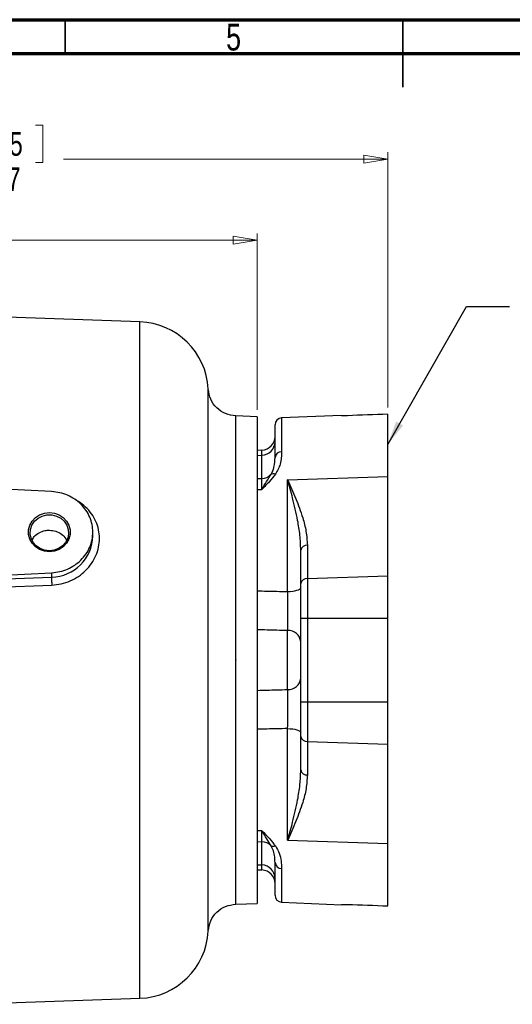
# Model space of a CAD drawing. Header units: inches. Extents: x 0.6 to 16.3, y 0.2 to 11.5.
# Tile 8 of 17: x 6.2 to 9.1, y 5.8 to 11.5. Entities that reach past the tile are written whole.
import ezdxf

# ---------------------------------------------------------------- set-up
doc = ezdxf.new("R2010")
doc.units = ezdxf.units.IN
doc.header["$MEASUREMENT"] = 0
doc.styles.add('SLDTEXTSTYLE0', font='TXT', dxfattribs={"width": 0.75})
doc.dimstyles.new('SLDDIMSTYLE2', dxfattribs={"dimtxt": 0.137795, "dimasz": 0.14, "dimexe": 0, "dimexo": 0.0625, "dimgap": 0.034449, "dimtad": 0, "dimdec": 1, "dimlfac": 1.5, "dimrnd": 1e-09, "dimzin": 12, "dimdsep": 46, "dimtxsty": 'SLDTEXTSTYLE0', "dimblk1": 'CLOSED', "dimblk2": 'CLOSED', "dimsah": 1, "dimcen": 0.09, "dimadec": 0, "dimazin": 3, "dimtfac": 1, "dimtdec": 1, "dimtofl": 0, "dimtmove": 0, "dimatfit": 3, "dimldrblk": 'CLOSED', "dimfxl": 0, "dimfrac": 2, "dimtolj": 1, "dimtzin": 12, "dimarcsym": 0})
doc.dimstyles.new('SLDDIMSTYLE4', dxfattribs={"dimtxt": 0.18, "dimasz": 0.14, "dimexe": 0, "dimexo": 0.0625, "dimgap": 0, "dimtad": 0, "dimtih": 1, "dimtoh": 1, "dimdec": 0, "dimrnd": 1e-09, "dimzin": 0, "dimdsep": 46, "dimtxsty": 'Standard', "dimsah": 1, "dimcen": 0.09, "dimadec": 0, "dimazin": 0, "dimtfac": 0.14, "dimtdec": 0, "dimtofl": 0, "dimtmove": 0, "dimatfit": 3, "dimfxl": 0, "dimfrac": 2, "dimtolj": 1, "dimtzin": 0, "dimarcsym": 0})

# ---------------------------------------------------------------- blocks, each defined once
blk = doc.blocks.new('_Closed')
at = {"color": 0, "linetype": 'ByBlock', "lineweight": -2}
for p, q in [((-1, 0.166667), (0, 0)), ((-1, 0.166667), (-1, -0.166667)), ((0, 0), (-1, -0.166667)), ((0, 0), (-1, 0))]:
    blk.add_line(p, q, dxfattribs=at)
blk = doc.blocks.new('_D_9')
at = {"color": 7, "linetype": 'Continuous', "lineweight": 0}
for p, q in [((6.0193, 10.8822), (5.9773, 10.8822)), ((5.9773, 10.8822), (5.9773, 10.6634)), ((6.3248, 10.8822), (6.3668, 10.8822)), ((6.3668, 10.8822), (6.3668, 10.6634)), ((4.5716, 10.6837), (5.8565, 10.6837)), ((8.3769, 10.6837), (6.4876, 10.6837)), ((8.3769, 9.2362), (8.3769, 10.7231)), ((5.9773, 10.6634), (6.0193, 10.6634)), ((6.3668, 10.6634), (6.3248, 10.6634))]:
    blk.add_line(p, q, dxfattribs=at)
at = {"color": 7, "linetype": 'Continuous', "lineweight": 18, "xscale": 0.14, "yscale": 0.14}
for p, rotation in [((4.5716, 10.6837), 180.0000000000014), ((8.3769, 10.6837), 1.424888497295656e-12)]:
    blk.add_blockref('_Closed', p, dxfattribs=dict(at, rotation=rotation))
at = {"color": 7, "linetype": 'Continuous', "lineweight": 18, "char_height": 0.1378, "attachment_point": 1, "style": 'SLDTEXTSTYLE0'}
for s, insert in [('145', (6.0193, 10.8411)), ('5.7', (6.0448, 10.6349))]:
    blk.add_mtext(s, dxfattribs=dict(at, insert=insert))
blk = doc.blocks.new('_D_10')
at = {"color": 7, "linetype": 'Continuous', "lineweight": 0}
for p, q in [((5.6457, 10.4098), (5.6038, 10.4098)), ((5.6038, 10.4098), (5.6038, 10.191)), ((5.9512, 10.4098), (5.9932, 10.4098)), ((5.9932, 10.4098), (5.9932, 10.191)), ((7.6169, 9.2217), (7.6169, 10.2507)), ((4.5716, 10.2113), (5.4829, 10.2113)), ((5.6038, 10.191), (5.6457, 10.191)), ((5.9932, 10.191), (5.9512, 10.191)), ((7.6169, 10.2113), (6.114, 10.2113))]:
    blk.add_line(p, q, dxfattribs=at)
at = {"color": 7, "linetype": 'Continuous', "lineweight": 18, "xscale": 0.14, "yscale": 0.14}
for p, rotation in [((4.5716, 10.2113), 179.9999999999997), ((7.6169, 10.2113), 359.9999999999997)]:
    blk.add_blockref('_Closed', p, dxfattribs=dict(at, rotation=rotation))
at = {"color": 7, "linetype": 'Continuous', "lineweight": 18, "char_height": 0.1378, "attachment_point": 1, "style": 'SLDTEXTSTYLE0'}
for s, insert in [('116', (5.6457, 10.3686)), ('4.6', (5.6712, 10.1625))]:
    blk.add_mtext(s, dxfattribs=dict(at, insert=insert))

msp = doc.modelspace()

# ---------------------------------------------------------------- linework, layer by layer
at = {"color": 7, "linetype": 'Continuous', "lineweight": 70}
for p, q in [((0.5906, 11.4961), (16.3386, 11.4961)), ((0.7874, 11.2992), (16.1417, 11.2992))]:
    msp.add_line(p, q, dxfattribs=at)
at = {"color": 7, "linetype": 'Continuous', "lineweight": 35}
for p, q in [((6.4961, 11.2992), (6.4961, 11.4961)), ((8.4646, 11.4961), (8.4646, 11.1024)), ((8.4646, 11.2992), (8.4646, 11.4961))]:
    msp.add_line(p, q, dxfattribs=at)
at = {"color": 7, "linetype": 'Continuous', "lineweight": 25}
for p, q in [((6.9326, 9.7351), (4.5716, 9.8176)), ((7.6169, 9.1824), (7.4908, 9.1868)), ((8.1069, 9.1903), (7.7585, 9.1751)), ((8.1069, 9.1889), (8.1069, 9.1903)), ((8.3769, 8.833), (8.3769, 9.1969)), ((7.7202, 8.9443), (7.7202, 9.1351)), ((7.6437, 8.9876), (7.6169, 8.9864)), ((7.6169, 8.9573), (7.6437, 8.9585)), ((7.6437, 8.8227), (7.6437, 8.9585)), ((6.4181, 8.7458), (4.5716, 8.8362)), ((7.6169, 8.8215), (7.6437, 8.8227)), ((7.6437, 8.7583), (7.6437, 8.8227)), ((7.7937, 8.8141), (8.3769, 8.833)), ((7.7937, 8.1636), (7.7937, 8.8141)), ((8.3769, 8.2543), (8.3769, 8.833)), ((7.6169, 8.7575), (7.6437, 8.7583)), ((6.4051, 8.5211), (6.4049, 8.5211)), ((6.6582, 8.4878), (6.6582, 8.5097)), ((7.8702, 8.2094), (7.8702, 8.404)), ((7.9085, 8.4338), (7.9085, 8.2391)), ((4.952, 8.2017), (6.4181, 8.2735)), ((6.4181, 8.2735), (6.4181, 8.2475)), ((5.6255, 8.2165), (6.4181, 8.2475)), ((7.8702, 8.0082), (7.8702, 8.2094)), ((7.9085, 8.2391), (8.3769, 8.2543)), ((7.9085, 8.2391), (7.9085, 8.0082)), ((8.3769, 8.0082), (8.3769, 8.2543)), ((5.6262, 8.1711), (6.4188, 8.2014)), ((7.8702, 7.5203), (7.8702, 8.0082)), ((7.8702, 8.0082), (7.9085, 8.0082)), ((7.9085, 8.0082), (7.9085, 7.5203)), ((7.9085, 8.0082), (8.3769, 8.0082)), ((8.3769, 7.5203), (8.3769, 8.0082)), ((7.7937, 7.5923), (7.7937, 7.9362)), ((7.3309, 7.7643), (7.3309, 7.7655)), ((7.4916, 7.7654), (7.4916, 7.7643)), ((7.8702, 7.3191), (7.8702, 7.5203)), ((7.8702, 7.5203), (7.9085, 7.5203)), ((7.9085, 7.5203), (7.9085, 7.2894)), ((7.9085, 7.5203), (8.3769, 7.5203)), ((8.3769, 7.2742), (8.3769, 7.5203)), ((7.7937, 6.7144), (7.7937, 7.3649)), ((7.8702, 7.1245), (7.8702, 7.3191)), ((7.9085, 7.2894), (8.3769, 7.2742)), ((7.9085, 7.2894), (7.9085, 7.0948)), ((8.3769, 6.6955), (8.3769, 7.2742)), ((7.8698, 7.1173), (7.8702, 7.1245)), ((7.6169, 6.771), (7.6437, 6.7702)), ((7.6437, 6.7059), (7.6437, 6.7702)), ((7.7937, 6.7144), (8.3769, 6.6955)), ((7.6169, 6.707), (7.6437, 6.7059)), ((7.6437, 6.57), (7.6437, 6.7059)), ((8.3769, 6.3317), (8.3769, 6.6955)), ((7.6169, 6.5712), (7.6437, 6.57)), ((7.6169, 6.5421), (7.6437, 6.5409)), ((7.7202, 6.3934), (7.7202, 6.5842)), ((7.4908, 6.3417), (7.6169, 6.3462)), ((7.7585, 6.3534), (8.1069, 6.3382)), ((8.1069, 6.3396), (8.1069, 6.3382)), ((5.9228, 5.7581), (6.9326, 5.7934))]:
    msp.add_line(p, q, dxfattribs=at)
at = {"color": 8, "linetype": 'Continuous', "lineweight": 25}
for p, q in [((6.9326, 7.7643), (6.9326, 9.7351)), ((7.7585, 9.1751), (7.7585, 8.9787)), ((7.6437, 8.9585), (7.6437, 8.9876)), ((6.9326, 5.7934), (6.9326, 7.7643)), ((7.6437, 6.5409), (7.6437, 6.57)), ((7.7585, 6.5498), (7.7585, 6.3534))]:
    msp.add_line(p, q, dxfattribs=at)
at = {"color": 7, "linetype": 'Continuous', "lineweight": 25, "flags": 128}
for points in [[(6.4049, 8.6239), (6.4342, 8.6206), (6.4618, 8.6108), (6.4861, 8.5952), (6.5056, 8.5746), (6.5193, 8.5502), (6.5264, 8.5234), (6.5264, 8.4959), (6.5193, 8.4691), (6.5056, 8.4448), (6.4861, 8.4241), (6.4618, 8.4085), (6.4342, 8.3987), (6.4049, 8.3954), (6.3756, 8.3987), (6.348, 8.4085), (6.3237, 8.4241), (6.3042, 8.4448), (6.2904, 8.4691), (6.2834, 8.4959), (6.2834, 8.5234), (6.2904, 8.5502), (6.3042, 8.5746), (6.3237, 8.5952), (6.348, 8.6108), (6.3756, 8.6206), (6.4049, 8.6239)], [(6.4049, 8.4011), (6.3769, 8.4044), (6.3507, 8.4141), (6.3279, 8.4296), (6.31, 8.4499), (6.298, 8.4737), (6.2927, 8.4995), (6.2945, 8.5257), (6.3032, 8.5508), (6.3183, 8.573), (6.3388, 8.591), (6.3635, 8.6036), (6.3908, 8.6102), (6.419, 8.6102), (6.4463, 8.6036), (6.471, 8.591), (6.4915, 8.573), (6.5066, 8.5508), (6.5153, 8.5257), (6.5171, 8.4995), (6.5118, 8.4737), (6.4998, 8.4499), (6.4818, 8.4296), (6.459, 8.4141), (6.4328, 8.4044), (6.4049, 8.4011)], [(7.7937, 8.1636), (7.8088, 8.1642), (7.8232, 8.1656), (7.8365, 8.1677), (7.848, 8.1706), (7.8575, 8.1739), (7.8645, 8.1778), (7.8688, 8.1819), (7.8702, 8.1862)], [(7.7937, 7.3649), (7.8088, 7.3643), (7.8232, 7.3629), (7.8365, 7.3608), (7.848, 7.358), (7.8575, 7.3546), (7.8645, 7.3507), (7.8688, 7.3466), (7.8702, 7.3423)]]:
    msp.add_lwpolyline(points, dxfattribs=at)
at = {"color": 7, "linetype": 'Continuous', "lineweight": 25}
for centre, radius, start, end in [((6.9182, 9.3221), 0.4133, 3.08659, 88), ((7.7602, 9.1351), 0.04, 92.5, 180), ((7.6402, 9.0675), 0.08, 272.5, 360), ((7.6413, 9.0374), 0.079, 271.77944, 359.34211), ((7.7574, 8.9415), 0.0372, 88.28741, 175.63864), ((7.6404, 8.9035), 0.0809, 272.33404, 313.5977), ((7.7124, 8.8186), 0.0309, 70.85495, 121.49344), ((7.9053, 8.3984), 0.0355, 84.84119, 170.81648), ((7.9053, 8.2038), 0.0355, 84.84119, 170.81648), ((7.7975, 7.8632), 0.0731, 5.95468, 92.97028), ((7.7975, 7.6653), 0.0731, 267.02972, 354.04532), ((7.9053, 7.3248), 0.0355, 189.18352, 275.15881), ((7.9053, 7.1301), 0.0355, 189.18352, 275.15881), ((7.6404, 6.625), 0.0809, 46.4023, 87.66596), ((7.7124, 6.7099), 0.0309, 238.50656, 289.14505), ((7.6413, 6.4911), 0.079, 0.65789, 88.22056), ((7.7574, 6.587), 0.0372, 184.36136, 271.71259), ((7.6402, 6.461), 0.08, 0, 87.5), ((7.7602, 6.3934), 0.04, 180, 267.5), ((6.9182, 6.2065), 0.4133, 272, 356.90619)]:
    msp.add_arc(centre, radius, start, end, dxfattribs=at)
at = {"color": 8, "linetype": 'Continuous', "lineweight": 25}
msp.add_arc((6.412, 8.4937), 0.2463, 271.42435, 358.63728, dxfattribs=at)
at = {"color": 7, "linetype": 'Continuous', "lineweight": 25}
for start_param, end_param in [(2.017887, 2.030281), (4.252905, 4.265298)]:
    msp.add_ellipse((17.437, 7.7643), major_axis=(20.9557, 0), ratio=0.075815, start_param=start_param, end_param=end_param, dxfattribs=at)
at = {"color": 8, "linetype": 'Continuous', "lineweight": 25}
for points, knots in [([(7.3309, 7.7655), (7.3309, 7.7875), (7.3309, 7.8315), (7.331, 7.8974), (7.331, 7.963), (7.3309, 8.0322), (7.3309, 8.0934), (7.3309, 8.1396), (7.331, 8.1721), (7.331, 8.2038), (7.331, 8.2388), (7.3309, 8.2729), (7.3309, 8.3048), (7.3309, 8.3371), (7.3309, 8.367), (7.3309, 8.3982), (7.3309, 8.4344), (7.3309, 8.4794), (7.331, 8.5257), (7.331, 8.5682), (7.331, 8.6049), (7.331, 8.6398), (7.331, 8.6728), (7.331, 8.7053), (7.331, 8.7365), (7.3309, 8.7651), (7.3309, 8.7924), (7.3309, 8.8197), (7.3309, 8.8503), (7.3309, 8.8823), (7.3309, 8.9177), (7.331, 8.9576), (7.331, 8.9995), (7.331, 9.0376), (7.331, 9.0678), (7.331, 9.0913), (7.331, 9.1124), (7.331, 9.1345), (7.3309, 9.1566), (7.3309, 9.1769), (7.3309, 9.1942), (7.3309, 9.2102), (7.3309, 9.2236), (7.3309, 9.2346), (7.3309, 9.2434), (7.3309, 9.2512), (7.331, 9.258), (7.331, 9.2638), (7.331, 9.2689), (7.331, 9.2731), (7.331, 9.2814), (7.3309, 9.292), (7.3309, 9.3029), (7.3309, 9.3116), (7.3309, 9.3205), (7.331, 9.3295), (7.331, 9.3354), (7.3309, 9.3387), (7.3309, 9.3404), (7.3309, 9.3419), (7.3309, 9.343), (7.3309, 9.3438), (7.3309, 9.3443), (7.3309, 9.3443), (7.3309, 9.3444)], [0, 0, 0, 0, 0.026592, 0.053183, 0.079774, 0.106365, 0.137728, 0.155161, 0.163857, 0.178316, 0.194806, 0.208102, 0.221721, 0.235662, 0.249927, 0.260609, 0.276633, 0.298, 0.321133, 0.339957, 0.357291, 0.373135, 0.390094, 0.405754, 0.421553, 0.437493, 0.450009, 0.464591, 0.481345, 0.500269, 0.51857, 0.542905, 0.572095, 0.597806, 0.618924, 0.635353, 0.649266, 0.666698, 0.687648, 0.704126, 0.720046, 0.73555, 0.750636, 0.76142, 0.771356, 0.780444, 0.788683, 0.796074, 0.802617, 0.808311, 0.813158, 0.836995, 0.855382, 0.868319, 0.885867, 0.91116, 0.937068, 0.945931, 0.954863, 0.963866, 0.972938, 0.98208, 0.991291, 1, 1, 1, 1]), ([(7.4916, 7.7654), (7.4916, 7.8275), (7.4916, 7.9516), (7.4916, 8.1345), (7.4916, 8.3111), (7.4916, 8.4784), (7.4916, 8.6334), (7.4916, 8.7736), (7.4916, 8.8965), (7.4916, 9.0001), (7.4916, 9.0826), (7.4916, 9.1421), (7.4916, 9.1797), (7.4916, 9.1844), (7.4916, 9.1867)], [0, 0, 0, 0, 0.083372, 0.166744, 0.250116, 0.333488, 0.41686, 0.500232, 0.583603, 0.666975, 0.750347, 0.833719, 0.917091, 1, 1, 1, 1]), ([(6.4188, 8.2014), (6.4373, 8.2032), (6.4742, 8.2066), (6.527, 8.2243), (6.5754, 8.2505), (6.6175, 8.285), (6.6519, 8.3263), (6.6775, 8.3727), (6.6934, 8.4224), (6.6986, 8.4737), (6.6933, 8.5245), (6.6775, 8.573), (6.652, 8.6178), (6.6172, 8.6566), (6.5858, 8.6829), (6.5649, 8.6933), (6.5601, 8.6957)], [0, 0, 0, 0, 0.075929, 0.152043, 0.22778, 0.303132, 0.37829, 0.453335, 0.528101, 0.602766, 0.677353, 0.75204, 0.826941, 0.902086, 0.977542, 1, 1, 1, 1]), ([(7.3309, 6.1841), (7.3309, 6.1843), (7.3309, 6.1848), (7.3309, 6.188), (7.331, 6.1929), (7.331, 6.1997), (7.331, 6.2098), (7.331, 6.2228), (7.331, 6.2373), (7.331, 6.251), (7.3309, 6.2649), (7.3309, 6.2785), (7.3309, 6.2916), (7.3309, 6.3056), (7.3309, 6.3244), (7.3309, 6.3518), (7.3309, 6.3914), (7.331, 6.4277), (7.331, 6.4539), (7.331, 6.4647), (7.331, 6.4756), (7.331, 6.4885), (7.331, 6.5064), (7.3309, 6.5294), (7.3309, 6.5559), (7.3309, 6.5815), (7.3309, 6.6048), (7.3309, 6.6264), (7.3309, 6.6477), (7.3309, 6.6734), (7.3309, 6.7089), (7.331, 6.752), (7.331, 6.7971), (7.331, 6.8382), (7.331, 6.8756), (7.331, 6.9096), (7.331, 6.9428), (7.331, 6.9788), (7.331, 7.0179), (7.3309, 7.0573), (7.3309, 7.0942), (7.3309, 7.1279), (7.3309, 7.1559), (7.3309, 7.1827), (7.3309, 7.2165), (7.3309, 7.2636), (7.331, 7.3161), (7.331, 7.3665), (7.331, 7.4116), (7.331, 7.4671), (7.3309, 7.5329), (7.3309, 7.6071), (7.3309, 7.6841), (7.3309, 7.7357), (7.3309, 7.7643)], [0, 0, 0, 0, 0.023308, 0.046643, 0.067796, 0.088178, 0.114363, 0.144433, 0.166433, 0.186671, 0.205145, 0.221857, 0.236806, 0.249991, 0.267463, 0.294136, 0.327627, 0.369259, 0.378322, 0.384734, 0.392393, 0.4013, 0.411454, 0.428873, 0.446652, 0.462015, 0.476031, 0.4887, 0.50002, 0.512646, 0.532188, 0.558645, 0.581587, 0.601935, 0.620646, 0.636706, 0.651193, 0.668028, 0.687211, 0.705273, 0.721749, 0.736673, 0.750047, 0.758465, 0.771667, 0.793823, 0.818937, 0.838164, 0.856896, 0.875134, 0.906678, 0.937698, 0.965427, 1, 1, 1, 1]), ([(7.4916, 6.3418), (7.4916, 6.3418), (7.4916, 6.3377), (7.4916, 6.3518), (7.4916, 6.3858), (7.4916, 6.4464), (7.4916, 6.5288), (7.4916, 6.6325), (7.4916, 6.7555), (7.4916, 6.8958), (7.4916, 7.051), (7.4916, 7.2183), (7.4916, 7.395), (7.4916, 7.5781), (7.4916, 7.7022), (7.4916, 7.7643)], [0, 0, 0, 0, 0.000155, 0.083476, 0.166796, 0.250117, 0.333437, 0.416757, 0.500078, 0.583398, 0.666718, 0.750039, 0.833359, 0.91668, 1, 1, 1, 1]), ([(7.7937, 6.7144), (7.7938, 6.7147), (7.8037, 6.749), (7.8252, 6.8256), (7.8499, 6.9332), (7.8664, 7.0334), (7.8687, 7.0901), (7.8698, 7.1173)], [0, 0, 0, 0, 0.002132, 0.276214, 0.60401, 0.809943, 1, 1, 1, 1])]:
    msp.add_open_spline(points, degree=3, knots=knots, dxfattribs=at)
at = {"color": 7, "linetype": 'Continuous', "lineweight": 25}
for points, knots in [([(7.4916, 9.1868), (7.4711, 9.1897), (7.4301, 9.1957), (7.3782, 9.2319), (7.3411, 9.2831), (7.3343, 9.3239), (7.3309, 9.3444)], [0, 0, 0, 0, 0.249936, 0.500013, 0.749974, 1, 1, 1, 1]), ([(8.1434, 9.1882), (8.139, 9.1881), (8.1301, 9.1878), (8.1188, 9.1879), (8.1106, 9.1882), (8.1072, 9.1886), (8.107, 9.1889), (8.1069, 9.1889)], [0, 0, 0, 0, 0.226689, 0.453381, 0.680057, 0.907078, 1, 1, 1, 1]), ([(7.7585, 8.9787), (7.7582, 8.9672), (7.7576, 8.9442), (7.7511, 8.9097), (7.7406, 8.877), (7.7285, 8.8576), (7.7225, 8.8478)], [0, 0, 0, 0, 0.287675, 0.577656, 0.786958, 1, 1, 1, 1]), ([(7.6962, 8.8449), (7.7003, 8.8523), (7.7084, 8.867), (7.7184, 8.9018), (7.7194, 8.9263), (7.7202, 8.9443)], [0, 0, 0, 0, 0.205171, 0.413278, 1, 1, 1, 1]), ([(7.7225, 8.8478), (7.7108, 8.833), (7.6874, 8.8033), (7.6583, 8.7736), (7.6438, 8.7584), (7.6437, 8.7583)], [0, 0, 0, 0, 0.495582, 0.996624, 1, 1, 1, 1]), ([(7.6437, 8.7583), (7.6438, 8.7584), (7.6531, 8.7752), (7.6719, 8.8067), (7.6881, 8.8321), (7.6962, 8.8449)], [0, 0, 0, 0, 0.003553, 0.4971722, 1, 1, 1, 1]), ([(7.7937, 8.8141), (7.7938, 8.8138), (7.8102, 8.7773), (7.8426, 8.7044), (7.8793, 8.6049), (7.9033, 8.5146), (7.9068, 8.4608), (7.9085, 8.4338)], [0, 0, 0, 0, 0.002045, 0.294969, 0.588292, 0.793295, 1, 1, 1, 1]), ([(7.8702, 8.404), (7.8691, 8.4335), (7.8667, 8.4926), (7.85, 8.5952), (7.8252, 8.7029), (7.8037, 8.7796), (7.7938, 8.8138), (7.7937, 8.8141)], [0, 0, 0, 0, 0.2024036, 0.405941, 0.7283365, 0.9979026, 1, 1, 1, 1]), ([(6.3042, 8.4622), (6.308, 8.4696), (6.3173, 8.4874), (6.3442, 8.5076), (6.3755, 8.5197), (6.3965, 8.5207), (6.4049, 8.5211)], [0, 0, 0, 0, 0.208039, 0.504755, 0.802423, 1, 1, 1, 1]), ([(6.4051, 8.5211), (6.4178, 8.5198), (6.4431, 8.5172), (6.476, 8.4989), (6.4978, 8.4789), (6.5036, 8.4641), (6.5051, 8.4604)], [0, 0, 0, 0, 0.299272, 0.598546, 0.897871, 1, 1, 1, 1]), ([(6.4181, 8.2475), (6.418, 8.245), (6.4178, 8.24), (6.4179, 8.2273), (6.4183, 8.2139), (6.4187, 8.2056), (6.4188, 8.2014)], [0, 0, 0, 0, 0.280042, 0.559389, 0.779742, 1, 1, 1, 1]), ([(7.6169, 8.1676), (7.6547, 8.1668), (7.7136, 8.1654), (7.7725, 8.1641), (7.7937, 8.1636)], [0, 0, 0, 0, 0.640911, 1, 1, 1, 1]), ([(7.7937, 7.9362), (7.7939, 7.9514), (7.7944, 7.9818), (7.7946, 8.0463), (7.7943, 8.1094), (7.7939, 8.1479), (7.7937, 8.1636)], [0, 0, 0, 0, 0.270738, 0.541419, 0.811965, 1, 1, 1, 1]), ([(7.7937, 7.9362), (7.7725, 7.9368), (7.7136, 7.9383), (7.6547, 7.9399), (7.6169, 7.9409)], [0, 0, 0, 0, 0.359087, 1, 1, 1, 1]), ([(7.6169, 7.5877), (7.6547, 7.5887), (7.7136, 7.5902), (7.7725, 7.5918), (7.7937, 7.5923)], [0, 0, 0, 0, 0.640913, 1, 1, 1, 1]), ([(7.7937, 7.3649), (7.7939, 7.3879), (7.7944, 7.4337), (7.7946, 7.5028), (7.7943, 7.5574), (7.7939, 7.5822), (7.7937, 7.5923)], [0, 0, 0, 0, 0.270738, 0.541419, 0.811965, 1, 1, 1, 1]), ([(7.7937, 7.3649), (7.7725, 7.3644), (7.7136, 7.3631), (7.6547, 7.3618), (7.6169, 7.3609)], [0, 0, 0, 0, 0.359089, 1, 1, 1, 1]), ([(7.9085, 7.0948), (7.9068, 7.068), (7.9034, 7.0142), (7.8794, 6.9239), (7.8426, 6.8242), (7.8102, 6.7513), (7.7938, 6.7147), (7.7937, 6.7144)], [0, 0, 0, 0, 0.2047199, 0.4117086, 0.7044545, 0.9979554, 1, 1, 1, 1]), ([(7.6437, 6.7702), (7.6438, 6.7701), (7.6582, 6.755), (7.6873, 6.7254), (7.7107, 6.6957), (7.7225, 6.6808)], [0, 0, 0, 0, 0.0033756, 0.4999968, 1, 1, 1, 1]), ([(7.6962, 6.6836), (7.6882, 6.6962), (7.6721, 6.7215), (7.6532, 6.753), (7.6438, 6.7701), (7.6437, 6.7702)], [0, 0, 0, 0, 0.493883, 0.996447, 1, 1, 1, 1]), ([(7.7202, 6.5842), (7.7199, 6.5948), (7.7191, 6.6162), (7.7135, 6.6499), (7.7016, 6.673), (7.6962, 6.6836)], [0, 0, 0, 0, 0.35085, 0.704076, 1, 1, 1, 1]), ([(7.7225, 6.6808), (7.7306, 6.6667), (7.7479, 6.6367), (7.7568, 6.5917), (7.7579, 6.5639), (7.7585, 6.5498)], [0, 0, 0, 0, 0.304571, 0.649277, 1, 1, 1, 1]), ([(7.3309, 6.1841), (7.3343, 6.2046), (7.3411, 6.2454), (7.3782, 6.2966), (7.4301, 6.3329), (7.4711, 6.3388), (7.4916, 6.3417)], [0, 0, 0, 0, 0.250026, 0.499987, 0.750064, 1, 1, 1, 1]), ([(8.1069, 6.3396), (8.1073, 6.3398), (8.1082, 6.3401), (8.1151, 6.3405), (8.1253, 6.3407), (8.1354, 6.3406), (8.1416, 6.3403), (8.1434, 6.3403)], [0, 0, 0, 0, 0.227457, 0.454923, 0.682141, 0.908951, 1, 1, 1, 1])]:
    msp.add_open_spline(points, degree=3, knots=knots, dxfattribs=at)
for points in [[(7.6169, 9.1824), (7.6169, 9.18), (7.6169, 9.1753), (7.6169, 9.1377), (7.6169, 9.0782), (7.6169, 8.9959), (7.6169, 8.8925), (7.6169, 8.7699), (7.6169, 8.63), (7.6169, 8.4753), (7.6169, 8.3085), (7.6169, 8.1323), (7.6169, 7.9499), (7.6169, 7.8261), (7.6169, 7.7643)], [(6.4181, 8.2735), (6.4341, 8.2751), (6.466, 8.2783), (6.5116, 8.2937), (6.5533, 8.3162), (6.5898, 8.3459), (6.6195, 8.3814), (6.6416, 8.4215), (6.6552, 8.4648), (6.6597, 8.5097), (6.6552, 8.5546), (6.6416, 8.5978), (6.6195, 8.6379), (6.5898, 8.6734), (6.5533, 8.7031), (6.5116, 8.7256), (6.466, 8.741), (6.4341, 8.7442), (6.4181, 8.7458)], [(7.6169, 7.7643), (7.6169, 7.7024), (7.6169, 7.5786), (7.6169, 7.3962), (7.6169, 7.22), (7.6169, 7.0532), (7.6169, 6.8985), (7.6169, 6.7586), (7.6169, 6.636), (7.6169, 6.5326), (7.6169, 6.4503), (7.6169, 6.3908), (7.6169, 6.3532), (7.6169, 6.3485), (7.6169, 6.3462)]]:
    msp.add_open_spline(points, degree=3, dxfattribs=at)

# ---------------------------------------------------------------- texts
at = {"color": 7, "linetype": 'Continuous', "lineweight": 0, "insert": (7.4787, 11.4728), "char_height": 0.1562, "attachment_point": 2, "style": 'SLDTEXTSTYLE0'}
msp.add_mtext('5', dxfattribs=at)

# ---------------------------------------------------------------- dimensions: what is measured, and where the dimension line sits
at = {"color": 7, "linetype": 'Continuous', "lineweight": 18}
dim = msp.add_linear_dim(base=(4.5716, 10.6837), p1=(8.3769, 9.1969), p2=(4.5716, 10.7268), angle=0, dimstyle='SLDDIMSTYLE2', dxfattribs=at)
dim.commit()
dim.dimension.update_dxf_attribs({"geometry": '_D_9', "text_midpoint": (6.1721, 10.6837), "dimtype": 160})
dim = msp.add_linear_dim(base=(4.5716, 10.2113), p1=(7.6169, 9.1824), p2=(4.5716, 10.7268), dimstyle='SLDDIMSTYLE2', dxfattribs=at)
dim.commit()
dim.dimension.update_dxf_attribs({"geometry": '_D_10', "text_midpoint": (5.7985, 10.2113), "dimtype": 160})

# ---------------------------------------------------------------- leaders
at = {"color": 7, "linetype": 'Continuous', "lineweight": 0}
msp.add_leader([(8.3769, 9.0209), (8.8367, 9.8253), (9.0866, 9.8253)], dimstyle='SLDDIMSTYLE4', dxfattribs=at)

doc.saveas('drawing.dxf')
